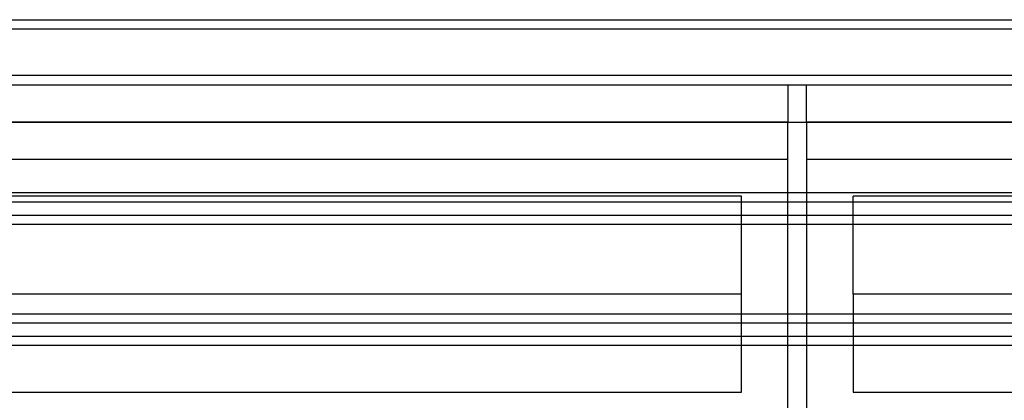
# Model space of a CAD drawing. Header units: millimetres. Extents: x -76 to 76, y -48 to 50.
# Tile 14 of 16: x -29 to 24, y 29 to 50. Entities that reach past the tile are written whole.
import ezdxf

# ---------------------------------------------------------------- set-up
doc = ezdxf.new("R2010")
doc.units = ezdxf.units.MM
doc.layers.add('MAIN-1', color=7, linetype='Continuous')
doc.layers.add('MAIN-2', color=7, linetype='Continuous')

msp = doc.modelspace()

# ---------------------------------------------------------------- linework, layer by layer
at = {"layer": 'MAIN-1'}
for p, q in [((-74.823, 49.5), (74.823, 49.5)), ((73.5, 49), (-73.5, 49)), ((73.5, 46.5), (-73.5, 46.5)), ((-64.236, 46), (64.236, 46)), ((-62, 44), (62, 44))]:
    msp.add_line(p, q, dxfattribs=at)
at = {"layer": 'MAIN-2'}
for p, q in [((12.5, 46), (12.5, 46)), ((12.5, 46), (12.5, 44)), ((13.5, 46), (13.5, 46)), ((13.5, 44), (13.5, 46)), ((12.5, 44), (-63, 44)), ((12.5, 42), (12.5, 44)), ((63, 44), (13.5, 44)), ((13.5, 44), (13.5, 42)), ((-61, 42), (12.5, 42)), ((12.5, 0.5), (12.5, 42)), ((13.5, 42), (61, 42)), ((13.5, 42), (13.5, 0.5)), ((75.5, 40.2), (-75.5, 40.2)), ((10, 40.02), (-45, 40.02)), ((10, 34.75), (10, 40.02)), ((57, 40.02), (16, 40.02)), ((16, 34.75), (16, 40.02)), ((73.5, 39.7), (-73.5, 39.7)), ((-73.5, 39), (73.5, 39)), ((75.5, 38.5), (-75.5, 38.5)), ((10, 34.75), (-45, 34.75)), ((10, 29.48), (10, 34.75)), ((16, 34.75), (16, 29.48)), ((57, 34.75), (16, 34.75)), ((-75.5, 33.7), (75.5, 33.7)), ((73.5, 33.2), (-73.5, 33.2)), ((-73.5, 32.5), (73.5, 32.5)), ((75.5, 32), (-75.5, 32)), ((-45, 29.48), (10, 29.48)), ((16, 29.48), (57, 29.48))]:
    msp.add_line(p, q, dxfattribs=at)

doc.saveas('drawing.dxf')
